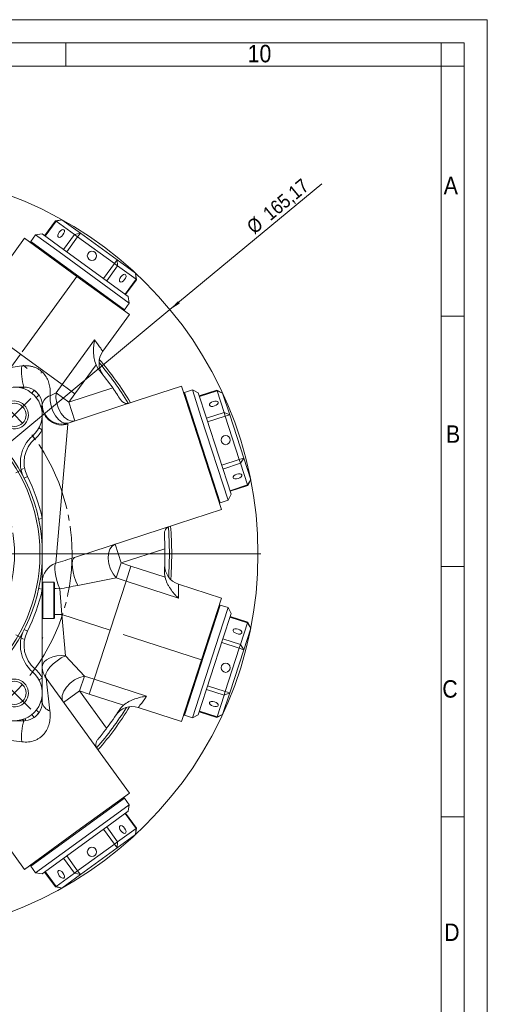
# Model space of a CAD drawing. Header units: millimetres. Extents: x 10 to 831, y 10 to 584.
# Tile 25 of 25: x 730 to 831, y 372 to 584. Entities that reach past the tile are written whole.
import ezdxf

# ---------------------------------------------------------------- set-up
doc = ezdxf.new("R2010")
doc.units = ezdxf.units.MM
doc.linetypes.add('SLD-Centro', pattern=[19.05, 15.24, -1.27, 1.27, -1.27])
doc.linetypes.add('SLD-Solido', pattern=[0])
doc.styles.add('SLDTEXTSTYLE3', font='GOTHIC.TTF', dxfattribs={"width": 0.913})
doc.dimstyles.new('SLDDIMSTYLE4', dxfattribs={"dimtxt": 3, "dimasz": 2.5, "dimexe": 0, "dimexo": 0.0625, "dimgap": 0.75, "dimtad": 1, "dimrnd": 1e-09, "dimzin": 12, "dimdsep": 46, "dimtxsty": 'SLDTEXTSTYLE3', "dimsah": 1, "dimcen": 0, "dimadec": 0, "dimazin": 3, "dimtfac": 1, "dimtmove": 0, "dimatfit": 3, "dimfxl": 0, "dimfrac": 2, "dimtolj": 1, "dimtzin": 12, "dimarcsym": 0})

# ---------------------------------------------------------------- blocks, each defined once
blk = doc.blocks.new('_D_6')
at = {"color": 7, "linetype": 'SLD-Solido', "lineweight": 0}
for p, q in [((762.47, 521.43), (795.27, 548.61)), ((762.47, 521.43), (635.31, 416.02)), ((635.31, 416.02), (633.38, 414.43))]:
    blk.add_line(p, q, dxfattribs=at)
for points in [[(762.47, 521.43), (764.6, 522.78), (764.2, 523.26)], [(635.31, 416.02), (633.19, 414.66), (633.58, 414.19)]]:
    blk.add_solid(points, dxfattribs=at)
at = {"color": 7, "linetype": 'SLD-Solido', "lineweight": 0, "char_height": 3, "attachment_point": 1, "rotation": 39.6553, "style": 'SLDTEXTSTYLE3'}
for s, insert in [('165,17', (782.22, 542.77)), ('%%c', (778.74, 539.89))]:
    blk.add_mtext(s, dxfattribs=dict(at, insert=insert))
blk = doc.blocks.new('SW_CENTERMARKSYMBOL_0')
at = {"color": 0, "linetype": 'SLD-Solido', "lineweight": 0}
for p, q in [((25.98, 20), (25.98, 68.25)), ((25.98, 15), (25.98, 17.5)), ((25.98, 15), (25.98, 12.5)), ((25.98, -10), (25.98, 13.48)), ((25.98, 10), (25.98, 8.14)), ((-4.33, 2.5), (-5.94, 3.43)), ((56.29, 2.5), (57.9, 3.43)), ((0, 0), (-2.17, 1.25)), ((0, 0), (2.17, -1.25)), ((51.96, 0), (49.8, -1.25)), ((51.96, 0), (54.13, 1.25)), ((4.33, -2.5), (5.94, -3.43)), ((47.63, -2.5), (46.02, -3.43)), ((25.98, -15), (25.98, -12.5)), ((20.98, -15), (-63.75, -15)), ((25.98, -15), (23.48, -15)), ((25.98, -15), (25.98, -17.5)), ((25.98, -15), (28.48, -15)), ((30.98, -15), (109.16, -15)), ((25.98, -20), (25.98, -43.48)), ((4.33, -27.5), (5.94, -26.57)), ((47.63, -27.5), (46.02, -26.57)), ((0, -30), (2.17, -28.75)), ((51.96, -30), (49.8, -28.75)), ((0, -30), (-2.17, -31.25)), ((51.96, -30), (54.13, -31.25)), ((-4.33, -32.5), (-5.94, -33.43)), ((56.29, -32.5), (57.9, -33.43)), ((25.98, -40), (25.98, -38.14)), ((25.98, -45), (25.98, -42.5)), ((25.98, -45), (25.98, -47.5)), ((25.98, -50), (25.98, -51.86))]:
    blk.add_line(p, q, dxfattribs=at)
for start, end in [(90, 94.7746), (85.2254, 90), (145.2254, 150), (30, 34.7746), (25.2254, 30), (150, 154.7746), (205.2254, 210), (330, 334.7746), (210, 214.7746), (325.2254, 330), (265.2254, 270), (270, 274.7746)]:
    blk.add_arc((25.98, -15), 30, start, end, dxfattribs=at)
at = {"color": 0, "linetype": 'SLD-Centro', "lineweight": 0}
for start, end in [(99.5493, 140.4507), (39.5493, 80.4507), (159.5493, 200.4507), (339.5493, 20.4507), (219.5493, 260.4507), (279.5493, 320.4507)]:
    blk.add_arc((25.98, -15), 30, start, end, dxfattribs=at)
blk = doc.blocks.new('SW_CENTERMARKSYMBOL_1')
at = {"color": 0, "linetype": 'SLD-Solido', "lineweight": 0}
for p, q in [((-1.77, 1.77), (-3.54, 3.54)), ((30, -25), (30, 2.5)), ((61.77, 1.77), (63.54, 3.54)), ((0, 0), (-1.77, 1.77)), ((0, 0), (1.77, -1.77)), ((60, 0), (58.23, -1.77)), ((60, 0), (61.77, 1.77)), ((1.77, -1.77), (3.54, -3.54)), ((58.23, -1.77), (56.46, -3.54)), ((30, -30), (30, -27.5)), ((25, -30), (-2.5, -30)), ((30, -30), (27.5, -30)), ((30, -30), (30, -32.5)), ((30, -30), (32.5, -30)), ((35, -30), (62.5, -30)), ((30, -35), (30, -62.5)), ((1.77, -58.23), (3.54, -56.46)), ((58.23, -58.23), (56.46, -56.46)), ((0, -60), (1.77, -58.23)), ((60, -60), (58.23, -58.23)), ((0, -60), (-1.77, -61.77)), ((60, -60), (61.77, -61.77)), ((-1.77, -61.77), (-3.54, -63.54)), ((61.77, -61.77), (63.54, -63.54))]:
    blk.add_line(p, q, dxfattribs=at)
at = {"color": 0, "linetype": 'SLD-Centro', "lineweight": 0}
for start, end in [(51.7524, 128.2476), (141.7524, 218.2476), (321.7524, 38.2476), (231.7524, 308.2476)]:
    blk.add_arc((30, -30), 42.43, start, end, dxfattribs=at)
at = {"color": 0, "linetype": 'SLD-Solido', "lineweight": 0}
for start, end in [(135, 138.3762), (131.6238, 135), (45, 48.3762), (41.6238, 45), (221.6238, 225), (315, 318.3762), (225, 228.3762), (311.6238, 315)]:
    blk.add_arc((30, -30), 42.43, start, end, dxfattribs=at)

msp = doc.modelspace()

# ---------------------------------------------------------------- linework, layer by layer
at = {"color": 7, "linetype": 'SLD-Solido', "lineweight": 0}
for p, q in [((831, 584), (10, 584)), ((831, 10), (831, 584)), ((826, 579), (15, 579)), ((740, 579), (740, 574)), ((821, 574), (821, 579)), ((826, 15), (826, 579)), ((826, 574), (821, 574)), ((735.509, 537.296), (737.86, 540.533)), ((739.479, 534.412), (741.83, 537.648)), ((740.18, 533.903), (742.531, 537.139)), ((748.12, 528.134), (750.471, 531.37)), ((748.821, 527.625), (751.172, 530.861)), ((742.387, 528.591), (730.561, 512.315)), ((752.791, 524.74), (755.142, 527.976)), ((826, 520), (821, 520)), ((730.196, 511.812), (721.181, 518.361)), ((739.21, 505.262), (746.199, 514.883)), ((730.196, 511.812), (728.134, 508.974)), ((739.21, 505.262), (730.196, 511.812)), ((728.134, 508.974), (730.47, 509.279)), ((746.508, 509.553), (741.946, 503.274)), ((733.149, 504.025), (732.648, 503.402)), ((737.905, 503.467), (739.21, 505.262)), ((739.21, 505.262), (741.946, 503.274)), ((740.642, 501.479), (750.102, 504.553)), ((768.821, 502.677), (772.626, 503.913)), ((734.192, 502.983), (733.568, 502.482)), ((736.575, 502.851), (737.905, 503.467)), ((737.905, 503.467), (740.642, 501.479)), ((741.946, 503.274), (740.642, 501.479)), ((740.642, 501.479), (741.955, 497.437)), ((770.338, 498.009), (774.142, 499.245)), ((770.606, 497.186), (774.41, 498.422)), ((734.891, 495.524), (734.185, 495.901)), ((740.436, 496.738), (737.83, 466.687)), ((732.787, 494.161), (733.306, 493.553)), ((773.638, 487.851), (777.443, 489.087)), ((773.906, 487.027), (777.71, 488.264)), ((730.973, 485.055), (731.686, 485.418)), ((775.423, 482.36), (779.227, 483.596)), ((734.108, 476.19), (734.891, 476.356)), ((750.608, 470.807), (751.921, 466.765)), ((761.381, 469.839), (751.921, 466.765)), ((751.921, 466.765), (750.876, 463.549)), ((751.921, 466.765), (754.031, 466.08)), ((752.986, 462.863), (754.031, 466.08)), ((754.031, 466.08), (761.412, 463.682)), ((826, 466), (821, 466)), ((750.876, 463.549), (742.541, 461.908)), ((752.986, 462.863), (750.876, 463.549)), ((734.891, 461.093), (734.108, 461.258)), ((734.901, 462.553), (734.891, 462.654)), ((735.041, 462.649), (735.041, 454.799)), ((737.391, 462.649), (737.391, 454.799)), ((738.661, 461.178), (739.141, 455.646)), ((749.543, 452.266), (752.986, 462.863)), ((764.296, 459.188), (752.986, 462.863)), ((739.141, 455.646), (737.541, 455.646)), ((739.141, 455.646), (739.912, 446.748)), ((749.543, 452.266), (739.141, 455.646)), ((775.423, 455.088), (779.227, 453.852)), ((730.973, 452.393), (731.686, 452.03)), ((746.1, 441.669), (749.543, 452.266)), ((769.269, 445.857), (752.396, 451.339)), ((773.638, 449.597), (777.443, 448.361)), ((773.906, 450.421), (777.71, 449.185)), ((739.912, 446.748), (743.989, 442.355)), ((732.787, 443.287), (733.306, 443.895)), ((743.989, 442.355), (742.944, 439.138)), ((743.989, 442.355), (746.1, 441.669)), ((734.185, 441.548), (734.891, 441.924)), ((735.702, 441.875), (736.549, 434.841)), ((746.1, 441.669), (745.055, 438.452)), ((746.1, 441.669), (757.409, 437.995)), ((770.606, 440.262), (774.41, 439.026)), ((742.944, 439.138), (739.506, 436.64)), ((742.944, 439.138), (748.791, 431.091)), ((745.055, 438.452), (742.944, 439.138)), ((752.435, 436.054), (745.055, 438.452)), ((770.338, 439.439), (774.142, 438.203)), ((733.149, 433.423), (732.648, 434.047)), ((734.192, 434.465), (733.568, 434.966)), ((768.821, 434.772), (772.626, 433.535)), ((730.47, 428.169), (709.053, 430.967)), ((752.791, 412.708), (755.142, 409.472)), ((826, 412), (821, 412)), ((748.12, 409.314), (750.471, 406.078)), ((748.821, 409.823), (751.172, 406.587)), ((739.479, 403.036), (741.83, 399.8)), ((740.18, 403.545), (742.531, 400.309)), ((735.509, 400.152), (737.86, 396.916))]:
    msp.add_line(p, q, dxfattribs=at)
at = {"color": 7, "linetype": 'SLD-Solido', "lineweight": 15}
for p, q in [((821, 574), (20, 574)), ((821, 20), (821, 574)), ((737.752, 540.611), (735.401, 537.375)), ((739.149, 540.833), (737.752, 540.611)), ((737.86, 540.533), (737.752, 540.611)), ((739.149, 540.833), (737.86, 540.533)), ((741.83, 537.648), (737.86, 540.533)), ((739.149, 540.833), (743.119, 537.948)), ((734.846, 537.778), (733.45, 537.557)), ((734.846, 537.778), (739.498, 534.398)), ((743.119, 537.948), (741.83, 537.648)), ((742.531, 537.139), (741.83, 537.648)), ((743.119, 537.948), (742.531, 537.139)), ((743.119, 537.948), (751.059, 532.179)), ((725.304, 528.897), (731.061, 536.82)), ((731.061, 536.82), (742.387, 528.591)), ((733.45, 537.557), (732.392, 536.1)), ((732.392, 536.1), (732.436, 535.821)), ((732.392, 536.1), (752.617, 521.406)), ((738.506, 533.883), (733.45, 537.557)), ((750.471, 531.37), (742.531, 537.139)), ((753.675, 522.862), (738.506, 533.883)), ((739.498, 534.398), (753.454, 524.259)), ((750.471, 531.37), (751.059, 532.179)), ((751.172, 530.861), (750.471, 531.37)), ((751.172, 530.861), (751.059, 532.179)), ((751.059, 532.179), (755.03, 529.294)), ((755.142, 527.976), (751.172, 530.861)), ((755.251, 527.898), (755.03, 529.294)), ((755.142, 527.976), (755.03, 529.294)), ((742.387, 528.591), (753.713, 520.362)), ((752.9, 524.662), (755.251, 527.898)), ((755.251, 527.898), (755.142, 527.976)), ((752.617, 521.406), (753.675, 522.862)), ((753.675, 522.862), (753.454, 524.259)), ((752.338, 521.362), (752.617, 521.406)), ((747.957, 512.439), (753.713, 520.362)), ((731.65, 508.754), (730.737, 509.417)), ((728.891, 504.724), (730.891, 504.724)), ((764.943, 504.906), (755.629, 501.88)), ((769.269, 491.591), (764.943, 504.906)), ((767.308, 504.098), (765.596, 503.541)), ((768.568, 503.456), (767.308, 504.098)), ((769.24, 498.153), (767.308, 504.098)), ((772.584, 504.04), (768.78, 502.804)), ((773.844, 503.398), (772.584, 504.04)), ((772.626, 503.913), (772.584, 504.04)), ((774.142, 499.245), (772.626, 503.913)), ((773.844, 503.398), (772.626, 503.913)), ((740.45, 496.948), (755.629, 501.88)), ((765.596, 503.541), (765.468, 503.289)), ((765.596, 503.541), (773.322, 479.765)), ((768.568, 503.456), (770.345, 497.987)), ((773.844, 503.398), (775.361, 498.731)), ((734.891, 500.724), (734.891, 498.724)), ((734.891, 498.724), (734.891, 495.524)), ((775.034, 480.321), (769.24, 498.153)), ((770.345, 497.987), (775.676, 481.581)), ((774.41, 498.422), (774.142, 499.245)), ((775.361, 498.731), (774.142, 499.245)), ((775.361, 498.731), (774.41, 498.422)), ((777.443, 489.087), (774.41, 498.422)), ((775.361, 498.731), (778.394, 489.396)), ((734.891, 495.524), (734.891, 484.967)), ((773.595, 478.277), (769.269, 491.591)), ((734.904, 489.889), (734.891, 489.884)), ((777.443, 489.087), (778.394, 489.396)), ((777.71, 488.264), (777.443, 489.087)), ((777.71, 488.264), (778.394, 489.396)), ((778.394, 489.396), (779.91, 484.729)), ((779.227, 483.596), (777.71, 488.264)), ((779.227, 483.596), (779.91, 484.729)), ((779.268, 483.469), (779.91, 484.729)), ((775.464, 482.233), (779.268, 483.469)), ((779.268, 483.469), (779.227, 483.596)), ((773.322, 479.765), (775.034, 480.321)), ((775.034, 480.321), (775.676, 481.581)), ((734.891, 478.637), (734.891, 476.356)), ((764.281, 475.25), (773.595, 478.277)), ((773.07, 479.893), (773.322, 479.765)), ((734.891, 476.356), (734.891, 468.724)), ((741.885, 467.973), (764.281, 475.25)), ((734.823, 470.936), (734.891, 470.958)), ((734.891, 468.724), (734.891, 461.093)), ((734.891, 461.093), (734.891, 441.924)), ((737.391, 462.649), (735.041, 462.649)), ((737.541, 462.499), (737.541, 454.949)), ((764.281, 462.198), (773.595, 459.172)), ((773.595, 459.172), (769.269, 445.857)), ((773.322, 457.683), (765.596, 433.907)), ((773.322, 457.683), (773.07, 457.555)), ((773.102, 451.183), (775.034, 457.127)), ((775.034, 457.127), (773.322, 457.683)), ((775.676, 455.867), (775.034, 457.127)), ((735.041, 454.799), (737.391, 454.799)), ((775.676, 455.867), (773.899, 450.398)), ((779.268, 453.979), (775.464, 455.215)), ((777.71, 449.185), (779.227, 453.852)), ((779.91, 452.719), (778.394, 448.052)), ((779.227, 453.852), (779.268, 453.979)), ((779.91, 452.719), (779.227, 453.852)), ((779.91, 452.719), (779.268, 453.979)), ((734.999, 450.683), (734.891, 450.469)), ((767.308, 433.351), (773.102, 451.183)), ((773.899, 450.398), (768.568, 433.993)), ((774.41, 439.026), (777.443, 448.361)), ((777.443, 448.361), (777.71, 449.185)), ((778.394, 448.052), (777.443, 448.361)), ((778.394, 448.052), (777.71, 449.185)), ((778.394, 448.052), (775.361, 438.717)), ((769.269, 445.857), (764.943, 432.542)), ((734.891, 441.924), (734.891, 438.724)), ((735.702, 441.875), (747.957, 425.009)), ((734.891, 438.724), (734.891, 436.724)), ((772.626, 433.535), (774.142, 438.203)), ((775.361, 438.717), (773.844, 434.05)), ((774.142, 438.203), (774.41, 439.026)), ((774.142, 438.203), (775.361, 438.717)), ((774.41, 439.026), (775.361, 438.717)), ((755.629, 435.568), (764.943, 432.542)), ((765.468, 434.159), (765.596, 433.907)), ((765.596, 433.907), (767.308, 433.351)), ((767.308, 433.351), (768.568, 433.993)), ((768.78, 434.644), (772.584, 433.408)), ((772.584, 433.408), (773.844, 434.05)), ((772.584, 433.408), (772.626, 433.535)), ((772.626, 433.535), (773.844, 434.05)), ((753.713, 417.086), (747.957, 425.009)), ((742.387, 408.857), (753.713, 417.086)), ((752.617, 416.042), (732.392, 401.348)), ((748.619, 410.912), (753.675, 414.586)), ((752.617, 416.042), (752.338, 416.087)), ((753.675, 414.586), (752.617, 416.042)), ((753.454, 413.189), (753.675, 414.586)), ((753.454, 413.189), (748.802, 409.81)), ((755.251, 409.551), (752.9, 412.787)), ((733.45, 399.891), (748.619, 410.912)), ((725.304, 408.551), (731.061, 400.628)), ((731.061, 400.628), (742.387, 408.857)), ((748.802, 409.81), (734.846, 399.67)), ((755.03, 408.154), (751.059, 405.269)), ((751.172, 406.587), (755.142, 409.472)), ((755.03, 408.154), (755.251, 409.551)), ((755.03, 408.154), (755.142, 409.472)), ((755.142, 409.472), (755.251, 409.551)), ((742.531, 400.309), (750.471, 406.078)), ((750.471, 406.078), (751.172, 406.587)), ((751.059, 405.269), (750.471, 406.078)), ((751.059, 405.269), (751.172, 406.587)), ((751.059, 405.269), (743.119, 399.5)), ((732.436, 401.627), (732.392, 401.348)), ((732.392, 401.348), (733.45, 399.891)), ((733.45, 399.891), (734.846, 399.67)), ((735.401, 400.073), (737.752, 396.837)), ((737.86, 396.916), (741.83, 399.8)), ((743.119, 399.5), (739.149, 396.616)), ((741.83, 399.8), (742.531, 400.309)), ((741.83, 399.8), (743.119, 399.5)), ((742.531, 400.309), (743.119, 399.5)), ((737.752, 396.837), (737.86, 396.916)), ((737.752, 396.837), (739.149, 396.616)), ((737.86, 396.916), (739.149, 396.616))]:
    msp.add_line(p, q, dxfattribs=at)
at = {"color": 7, "linetype": 'SLD-Solido', "lineweight": 15, "flags": 128}
for points in [[(739.368, 537.583), (739.562, 537.915), (739.665, 538.241), (739.661, 538.512), (739.551, 538.686), (739.352, 538.737), (739.093, 538.657), (738.815, 538.458), (738.559, 538.171), (738.365, 537.839), (738.262, 537.513), (738.266, 537.242), (738.376, 537.068), (738.575, 537.017), (738.834, 537.097), (739.112, 537.296), (739.368, 537.583)], [(752.68, 527.911), (752.874, 528.243), (752.977, 528.569), (752.973, 528.84), (752.863, 529.014), (752.664, 529.065), (752.405, 528.985), (752.127, 528.786), (751.871, 528.499), (751.677, 528.167), (751.574, 527.841), (751.578, 527.57), (751.688, 527.396), (751.887, 527.345), (752.146, 527.425), (752.424, 527.624), (752.68, 527.911)], [(772.112, 500.64), (772.464, 500.794), (772.739, 500.998), (772.895, 501.219), (772.908, 501.425), (772.777, 501.583), (772.521, 501.67), (772.178, 501.673), (771.803, 501.591), (771.451, 501.437), (771.176, 501.233), (771.019, 501.012), (771.006, 500.806), (771.138, 500.648), (771.394, 500.561), (771.736, 500.558), (772.112, 500.64)], [(777.197, 484.991), (777.549, 485.145), (777.824, 485.349), (777.98, 485.57), (777.993, 485.775), (777.862, 485.934), (777.605, 486.021), (777.263, 486.024), (776.887, 485.942), (776.535, 485.787), (776.26, 485.584), (776.104, 485.363), (776.091, 485.157), (776.222, 484.999), (776.479, 484.912), (776.821, 484.909), (777.197, 484.991)], [(762.391, 468.724), (762.232, 473.203), (762.134, 474.424)], [(762.61, 474.707), (762.731, 473.239), (762.891, 468.724)], [(762.191, 463.694), (762.232, 464.245), (762.391, 468.724)], [(762.891, 468.724), (762.731, 464.21), (762.65, 463.175)], [(776.887, 451.506), (777.263, 451.424), (777.605, 451.427), (777.862, 451.514), (777.993, 451.673), (777.98, 451.878), (777.824, 452.1), (777.549, 452.303), (777.197, 452.457), (776.821, 452.539), (776.479, 452.537), (776.222, 452.449), (776.091, 452.291), (776.104, 452.085), (776.26, 451.864), (776.535, 451.661), (776.887, 451.506)], [(771.803, 435.857), (772.178, 435.775), (772.521, 435.778), (772.777, 435.865), (772.908, 436.024), (772.895, 436.229), (772.739, 436.45), (772.464, 436.654), (772.112, 436.808), (771.736, 436.89), (771.394, 436.887), (771.138, 436.8), (771.006, 436.642), (771.019, 436.436), (771.176, 436.215), (771.451, 436.012), (771.803, 435.857)], [(751.871, 408.949), (752.127, 408.662), (752.405, 408.463), (752.664, 408.383), (752.863, 408.434), (752.973, 408.608), (752.977, 408.879), (752.874, 409.205), (752.68, 409.537), (752.424, 409.824), (752.146, 410.023), (751.887, 410.103), (751.688, 410.052), (751.578, 409.878), (751.574, 409.607), (751.677, 409.281), (751.871, 408.949)], [(738.559, 399.277), (738.815, 398.99), (739.093, 398.791), (739.352, 398.711), (739.551, 398.762), (739.661, 398.936), (739.665, 399.207), (739.562, 399.533), (739.368, 399.865), (739.112, 400.152), (738.834, 400.351), (738.575, 400.431), (738.376, 400.38), (738.266, 400.206), (738.262, 399.936), (738.365, 399.609), (738.559, 399.277)]]:
    msp.add_lwpolyline(points, dxfattribs=at)
at = {"color": 7, "linetype": 'SLD-Solido', "lineweight": 0, "flags": 128}
for points in [[(730.891, 504.724), (730.857, 504.66), (730.823, 504.603), (730.79, 504.555), (730.759, 504.516), (730.729, 504.486), (730.702, 504.467), (730.677, 504.458), (730.655, 504.459)], [(736.575, 502.851), (736.594, 501.778), (736.807, 500.645), (737.198, 499.539), (737.737, 498.543), (738.382, 497.734), (739.086, 497.174), (739.793, 496.905), (740.45, 496.948)], [(741.955, 497.437), (741.211, 497.374), (740.421, 497.639), (739.648, 498.212), (738.956, 499.045), (738.398, 500.074), (738.019, 501.215), (737.851, 502.377), (737.905, 503.467)], [(734.891, 500.724), (734.826, 500.69), (734.77, 500.656), (734.722, 500.624), (734.683, 500.592), (734.653, 500.563), (734.633, 500.535), (734.624, 500.511), (734.625, 500.489)], [(750.876, 463.549), (750.191, 464.398), (749.644, 465.438), (749.279, 466.583), (749.126, 467.743), (749.197, 468.825), (749.485, 469.742), (749.968, 470.421), (750.608, 470.807)], [(742.541, 461.908), (742.136, 462.837), (741.797, 463.833), (741.544, 464.835), (741.392, 465.782), (741.351, 466.615), (741.424, 467.283), (741.605, 467.745), (741.885, 467.973)], [(737.83, 466.687), (737.682, 466.462), (737.608, 466.044), (737.613, 465.453), (737.694, 464.72), (737.849, 463.882), (738.07, 462.982), (738.345, 462.065), (738.661, 461.178)], [(738.661, 461.178), (737.904, 461.232), (737.541, 461.277)], [(739.912, 446.748), (738.985, 446.786), (738.065, 446.709), (737.197, 446.521), (736.422, 446.229), (735.777, 445.849), (735.292, 445.398), (734.992, 444.898), (734.891, 444.373)], [(739.912, 446.748), (738.995, 446.272), (738.087, 445.669), (737.25, 444.981), (736.537, 444.253), (735.998, 443.532), (735.667, 442.868), (735.566, 442.303), (735.702, 441.875)], [(739.506, 436.64), (739.216, 437.329), (739.224, 438.162), (739.53, 439.073), (740.109, 439.99), (740.914, 440.838), (741.883, 441.551), (742.936, 442.07), (743.989, 442.355)], [(734.891, 436.724), (734.826, 436.758), (734.77, 436.792), (734.722, 436.824), (734.683, 436.856), (734.653, 436.885), (734.633, 436.913), (734.624, 436.937), (734.625, 436.959)], [(730.879, 432.723), (730.846, 432.786), (730.812, 432.843), (730.78, 432.891), (730.749, 432.93), (730.72, 432.959), (730.693, 432.978), (730.668, 432.988), (730.647, 432.987)]]:
    msp.add_lwpolyline(points, dxfattribs=at)
at = {"color": 7, "linetype": 'SLD-Solido', "lineweight": 0}
msp.add_circle((698.891, 468.724), 82.585, dxfattribs=at)
at = {"color": 7, "linetype": 'SLD-Solido', "lineweight": 15}
for centre, radius in [((745.62, 533.041), 1), ((698.891, 468.724), 36), ((698.891, 468.724), 35.5), ((728.891, 498.724), 2.5), ((774.5, 493.291), 1), ((774.5, 444.157), 1), ((728.891, 438.724), 2.5), ((745.62, 404.407), 1)]:
    msp.add_circle(centre, radius, dxfattribs=at)
for centre, radius, start, end in [((751.395, 509.941), 4.25, 144, 218.13282), ((698.891, 468.724), 63.5, 30.79255, 40.54313), ((698.891, 468.724), 64, 30.63563, 40.97366), ((734.493, 507.859), 0.2, 324, 354), ((698.891, 468.724), 62.5, 34.97773, 39.30223), ((728.891, 498.724), 6, 310.49377, 139.50623), ((730.891, 500.724), 4, 55.61772, 90), ((730.891, 500.724), 4, 34.38228, 55.61772), ((730.891, 500.724), 4, 0, 34.38228), ((739.136, 500.99), 4.25, 181.84637, 288), ((737.657, 488.458), 7.5, 130.49377, 206.9778), ((698.891, 468.724), 62.5, 356.69777, 1.02227), ((765.594, 466.24), 4.25, 177.86718, 252), ((735.041, 462.499), 0.15, 90, 180), ((737.391, 462.499), 0.15, 0, 90), ((735.041, 454.949), 0.15, 180, 270), ((737.391, 454.949), 0.15, 270, 360), ((737.657, 448.99), 7.5, 153.0222, 229.50623), ((739.141, 444.373), 4.25, 180, 216), ((728.891, 438.724), 6, 220.49377, 49.50623), ((730.891, 436.724), 4, 325.61772, 0), ((698.891, 468.724), 63.5, 318.82199, 328.54313), ((698.891, 468.724), 64, 318.63563, 328.97366), ((754.315, 431.526), 4.25, 72, 146.13282), ((730.891, 436.724), 4, 304.38228, 325.61772), ((698.891, 468.724), 62.5, 322.97773, 327.30223), ((730.891, 436.724), 4, 276.44794, 304.38228)]:
    msp.add_arc(centre, radius, start, end, dxfattribs=at)
at = {"color": 7, "linetype": 'SLD-Solido', "lineweight": 0}
for centre, radius, start, end in [((742.532, 508.095), 12.119, 174.39105, 196.14885), ((728.891, 498.724), 6.8, 38.77775, 51.22225), ((728.891, 498.724), 3, 255, 195), ((737.256, 500.565), 2.385, 106.59231, 173.05961), ((739.129, 500.77), 4.239, 180.62662, 287.95709), ((728.891, 498.724), 6.8, 310.49377, 331.92751), ((737.657, 488.458), 6.7, 130.49377, 206.9778), ((698.891, 468.724), 36.8, 11.96875, 26.9778), ((739.132, 462.651), 4.241, 107.87268, 179.95944), ((698.891, 468.724), 36.8, 333.0222, 348.03125), ((737.657, 448.99), 6.7, 153.0222, 229.50623), ((728.891, 438.724), 6.8, 28.07249, 49.50623), ((728.891, 438.724), 3, 255, 195), ((737.179, 437.068), 2.314, 188.55462, 254.21093), ((728.891, 438.724), 6.8, 308.77775, 321.22225), ((743.228, 429.318), 12.809, 164.58853, 185.14954), ((730.571, 432.529), 0.8, 15.96183, 49.81245)]:
    msp.add_arc(centre, radius, start, end, dxfattribs=at)
at = {"color": 7, "linetype": 'SLD-Solido', "lineweight": 15}
for points, knots in [([(746.508, 509.553), (746.32, 509.998), (746.193, 510.452), (746.063, 511.142), (746.03, 511.374), (745.983, 511.833), (745.969, 512.06), (745.95, 512.734), (745.967, 513.176), (746.029, 513.827), (746.056, 514.043), (746.12, 514.468), (746.158, 514.679), (746.199, 514.883)], [0, 0, 0, 0, 0.25, 0.25, 0.375, 0.375, 0.5, 0.5, 0.75, 0.75, 0.875, 0.875, 1, 1, 1, 1]), ([(750.102, 504.553), (750.257, 504.33), (750.409, 504.11), (750.706, 503.674), (750.851, 503.457), (751.272, 502.822), (751.521, 502.436), (751.739, 502.09)], [0, 0, 0, 0, 0.25, 0.25, 0.5, 0.5, 1, 1, 1, 1]), ([(751.739, 502.09), (751.869, 501.884), (752.014, 501.719), (752.324, 501.453), (752.49, 501.353), (752.819, 501.216), (752.983, 501.178), (753.289, 501.153), (753.43, 501.165), (753.533, 501.199)], [0, 0, 0, 0, 0.25, 0.25, 0.5, 0.5, 0.75, 0.75, 1, 1, 1, 1]), ([(734.891, 478.637), (734.891, 479.692), (734.898, 480.747), (734.898, 481.802), (734.898, 482.857), (734.891, 483.912), (734.891, 484.967)], [0, 0, 0, 0, 0.003165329, 0.003165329, 0.003165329, 0.006330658, 0.006330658, 0.006330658, 0.006330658]), ([(762.186, 474.569), (762.082, 474.536), (761.961, 474.463), (761.731, 474.265), (761.619, 474.137), (761.433, 473.833), (761.358, 473.659), (761.263, 473.262), (761.242, 473.037), (761.258, 472.794)], [0, 0, 0, 0, 0.25, 0.25, 0.5, 0.5, 0.75, 0.75, 1, 1, 1, 1]), ([(761.258, 472.794), (761.271, 472.59), (761.284, 472.373), (761.31, 471.914), (761.322, 471.67), (761.344, 471.164), (761.353, 470.906), (761.369, 470.38), (761.376, 470.11), (761.381, 469.839)], [0, 0, 0, 0, 0.25, 0.25, 0.5, 0.5, 0.75, 0.75, 1, 1, 1, 1]), ([(761.412, 463.682), (761.522, 463.211), (761.686, 462.769), (761.986, 462.135), (762.096, 461.927), (762.328, 461.528), (762.45, 461.337), (762.831, 460.78), (763.104, 460.433), (763.538, 459.942), (763.686, 459.783), (763.987, 459.477), (764.142, 459.329), (764.296, 459.188)], [0, 0, 0, 0, 0.25, 0.25, 0.375, 0.375, 0.5, 0.5, 0.75, 0.75, 0.875, 0.875, 1, 1, 1, 1]), ([(752.435, 436.054), (752.801, 436.371), (753.193, 436.632), (753.809, 436.968), (754.02, 437.072), (754.442, 437.258), (754.653, 437.342), (755.289, 437.568), (755.714, 437.688), (756.353, 437.83), (756.567, 437.871), (756.99, 437.942), (757.202, 437.971), (757.409, 437.995)], [0, 0, 0, 0, 0.25, 0.25, 0.375, 0.375, 0.5, 0.5, 0.75, 0.75, 0.875, 0.875, 1, 1, 1, 1]), ([(725.695, 432.722), (726.345, 432.72), (726.996, 432.718), (727.646, 432.717), (728.724, 432.716), (729.802, 432.72), (730.879, 432.723)], [0.0012822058, 0.0012822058, 0.0012822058, 0.0012822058, 0.0032332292, 0.0032332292, 0.0032332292, 0.0064664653, 0.0064664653, 0.0064664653, 0.0064664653]), ([(748.791, 431.091), (748.627, 430.875), (748.465, 430.662), (748.142, 430.245), (747.981, 430.04), (747.507, 429.443), (747.216, 429.087), (746.955, 428.773)], [0, 0, 0, 0, 0.25, 0.25, 0.5, 0.5, 1, 1, 1, 1]), ([(746.955, 428.773), (746.799, 428.586), (746.686, 428.397), (746.529, 428.02), (746.486, 427.831), (746.457, 427.476), (746.472, 427.308), (746.542, 427.009), (746.598, 426.879), (746.662, 426.791)], [0, 0, 0, 0, 0.25, 0.25, 0.5, 0.5, 0.75, 0.75, 1, 1, 1, 1])]:
    msp.add_open_spline(points, degree=3, knots=knots, dxfattribs=at)
at = {"color": 7, "linetype": 'SLD-Solido', "lineweight": 0}
for points, knots in [([(746.199, 514.883), (746.784, 514.129), (747.223, 513.51), (747.665, 512.873), (747.774, 512.712), (747.92, 512.495), (747.957, 512.439), (747.957, 512.439)], [0, 0, 0, 0, 0.5, 0.5, 0.75, 0.75, 1, 1, 1, 1]), ([(730.47, 509.279), (730.946, 509.342), (731.428, 509.352), (732.128, 509.281), (732.358, 509.243), (732.81, 509.139), (733.034, 509.071), (733.467, 508.908), (733.675, 508.812), (734.068, 508.598), (734.255, 508.479), (734.785, 508.089), (735.1, 507.78), (735.624, 507.123), (735.837, 506.772), (736.185, 506.037), (736.319, 505.648), (736.509, 504.867), (736.567, 504.472), (736.619, 503.671), (736.613, 503.265), (736.575, 502.851)], [0, 0, 0, 0, 0.125, 0.125, 0.1875, 0.1875, 0.25, 0.25, 0.3125, 0.3125, 0.375, 0.375, 0.5, 0.5, 0.625, 0.625, 0.75, 0.75, 0.875, 0.875, 1, 1, 1, 1]), ([(764.281, 462.198), (764.281, 462.198), (764.284, 462.131), (764.293, 461.87), (764.3, 461.676), (764.317, 460.901), (764.326, 460.142), (764.296, 459.188)], [0, 0, 0, 0, 0.25, 0.25, 0.5, 0.5, 1, 1, 1, 1]), ([(757.409, 437.995), (756.873, 437.205), (756.42, 436.597), (755.951, 435.98), (755.831, 435.826), (755.67, 435.621), (755.629, 435.568), (755.629, 435.568)], [0, 0, 0, 0, 0.5, 0.5, 0.75, 0.75, 1, 1, 1, 1]), ([(736.549, 434.841), (736.601, 434.416), (736.619, 433.999), (736.589, 433.175), (736.541, 432.768), (736.368, 431.963), (736.241, 431.561), (735.907, 430.801), (735.698, 430.438), (735.309, 429.924), (735.165, 429.757), (734.856, 429.444), (734.69, 429.297), (734.335, 429.024), (734.146, 428.898), (733.743, 428.67), (733.53, 428.568), (732.876, 428.311), (732.415, 428.2), (731.692, 428.122), (731.447, 428.111), (730.959, 428.119), (730.714, 428.137), (730.47, 428.169)], [0, 0, 0, 0, 0.125, 0.125, 0.25, 0.25, 0.375, 0.375, 0.5, 0.5, 0.5625, 0.5625, 0.625, 0.625, 0.6875, 0.6875, 0.75, 0.75, 0.875, 0.875, 0.9375, 0.9375, 1, 1, 1, 1])]:
    msp.add_open_spline(points, degree=3, knots=knots, dxfattribs=at)
at = {"color": 7, "linetype": 'SLD-Solido', "lineweight": 15}
for points in [[(747.254, 508.312), (746.944, 508.691), (746.696, 509.105), (746.508, 509.553)], [(737.83, 466.687), (739.194, 467.113), (740.547, 467.539), (741.885, 467.973)], [(761.412, 463.682), (761.301, 464.154), (761.259, 464.635), (761.287, 465.124)], [(751.486, 434.961), (751.751, 435.373), (752.068, 435.737), (752.435, 436.054)], [(730.879, 432.723), (731.033, 432.723), (731.187, 432.732), (731.34, 432.749)]]:
    msp.add_open_spline(points, degree=3, dxfattribs=at)
at = {"color": 7, "linetype": 'SLD-Solido', "lineweight": 0}
for points in [[(740.45, 496.948), (740.45, 496.948), (740.448, 496.879), (740.436, 496.738)], [(742.541, 461.908), (741.261, 461.657), (739.966, 461.417), (738.661, 461.178)]]:
    msp.add_open_spline(points, degree=3, dxfattribs=at)

# ---------------------------------------------------------------- block references
at = {"color": 7, "linetype": 'Continuous', "lineweight": 0}
for name, p in [('SW_CENTERMARKSYMBOL_0', (672.91, 483.724)), ('SW_CENTERMARKSYMBOL_1', (668.891, 498.724))]:
    msp.add_blockref(name, p, dxfattribs=at)

# ---------------------------------------------------------------- texts
at = {"color": 7, "linetype": 'Continuous', "lineweight": 0, "char_height": 3.762, "attachment_point": 1, "style": 'SLDTEXTSTYLE3'}
for s, insert in [('10', (779.247, 578.562)), ('A', (821.585, 550.096)), ('B', (822.073, 496.463)), ('C', (821.285, 441.464)), ('D', (821.686, 388.956))]:
    msp.add_mtext(s, dxfattribs=dict(at, insert=insert))

# ---------------------------------------------------------------- dimensions: what is measured, and where the dimension line sits
at = {"color": 7, "linetype": 'SLD-Solido', "lineweight": 0}
dim = msp.add_diameter_dim_2p(p1=(762.473, 521.427), p2=(635.308, 416.021), dimstyle='SLDDIMSTYLE4', dxfattribs=at)
dim.commit()
dim.dimension.update_dxf_attribs({"geometry": '_D_6', "text_midpoint": (787.638, 542.287), "dimtype": 163})

doc.saveas('drawing.dxf')
